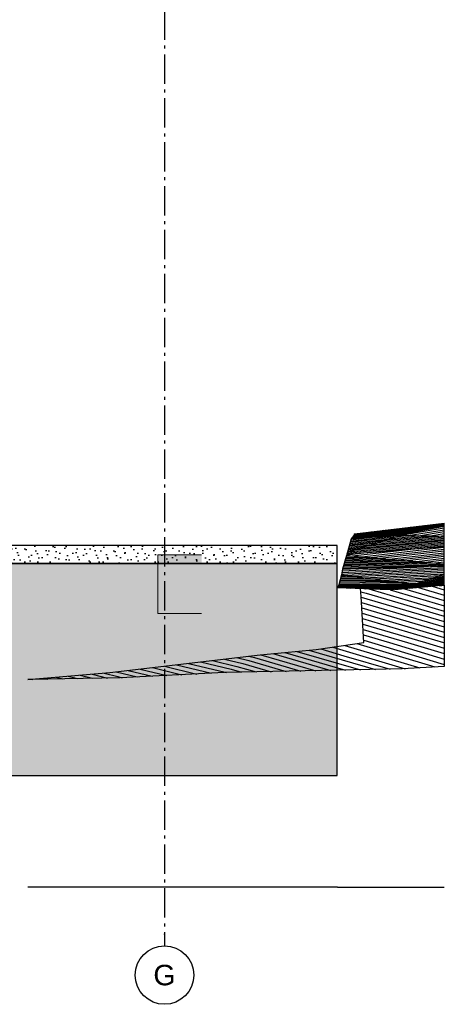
# Model space of a CAD drawing. Header units: millimetres. Extents: x 71327 to 340371, y 150071 to 223334.
# Tile 19 of 36: x 281959 to 289222, y 193152 to 209978. Entities that reach past the tile are written whole.
import ezdxf
from ezdxf.enums import TextEntityAlignment as Align

# ---------------------------------------------------------------- set-up
doc = ezdxf.new("R2010")
doc.units = ezdxf.units.MM
doc.header["$LTSCALE"] = 0.5
doc.header["$MEASUREMENT"] = 0
doc.linetypes.add('Akselinje', pattern=[1500, 1000, -200, 100, -200])
doc.linetypes.add('PLINE', pattern=[0])
for name, color, linetype in [('0(Nye konstruksjoner)', 7, 'Continuous'), ('711--_E__ Eksisterende terreng (Skravur)(Nye konstruksjoner)', 7, 'Continuous'), ('711--_E__ Eksisterende terreng(Nye konstruksjoner)', 7, 'Continuous'), ('762- Plasser (Parkeringsplasser_ lekeplasser_ balløkker mv) (Skravur)(Nye konstruksjoner)', 7, 'Continuous'), ('822- Modullinjer(Nye konstruksjoner)', 7, 'Continuous')]:
    doc.layers.add(name, color=color, linetype=linetype)
doc.layers.add('256- Faste himlinger og overflatebehandling(Nye konstruksjoner)', color=7, linetype='Continuous', lineweight=0)
doc.styles.add('GENERATED_STYLE_2', font='arial.ttf')

# ---------------------------------------------------------------- blocks, each defined once
blk = doc.blocks.new('Standard grid marker[5]_1', base_point=(284436, 222334))
at = {"layer": '822- Modullinjer(Nye konstruksjoner)', "linetype": 'Akselinje'}
for p, q in [((284436, 222134), (284436, 194352)), ((284436, 194352), (284436, 194152))]:
    blk.add_line(p, q, dxfattribs=at)
at = {"layer": '822- Modullinjer(Nye konstruksjoner)', "linetype": 'PLINE'}
blk.add_circle((284436, 193652), 500, dxfattribs=at)
at = {"layer": '822- Modullinjer(Nye konstruksjoner)', "linetype": 'Akselinje'}
blk.add_point((284436, 194352), dxfattribs=at)
blk.add_point((284436, 194352), dxfattribs=at)
at = {"layer": '822- Modullinjer(Nye konstruksjoner)', "style": 'GENERATED_STYLE_2'}
for tag, p in [('AC_MarkerText_1_0', (284436, 223009)), ('AC_MarkerText_1_1', (284436, 193827))]:
    blk.add_attdef(tag, text='', height=350, rotation=360, dxfattribs=at).set_placement(p, align=Align.TOP_CENTER)

msp = doc.modelspace()

# ---------------------------------------------------------------- hatches: boundary and pattern name
at = {"layer": '0(Nye konstruksjoner)', "linetype": 'Continuous'}
h = msp.add_hatch(dxfattribs=at)
h.set_pattern_fill('Naturstein_0001', color=256, style=0, pattern_type=2)
h.set_pattern_definition([(45, (86076.71, 123683.99), (-111.36932, 111.36932), [0, -105, 0, -157.5]), (110, (86426.71, 123683.99), (148.00159, 53.86817), [0, -77, 0, -133])])
h.paths.add_polyline_path([(280863.6, 200684), (287387, 200684), (287387, 200994), (280863.6, 200994)])
h = msp.add_hatch(dxfattribs=at)
h.set_pattern_fill('Jord_0001', color=256, style=0, pattern_type=2)
h.set_pattern_definition([(45, (86076.7, 123334), (-275.7716, 275.7716), []), (45, (85984.8, 123425.9), (-551.5433, 551.5433), []), (45, (85892.9, 123517.84), (-551.5433, 551.5433), []), (135, (85800.94, 123609.76), (91.92388, 91.92388), [390, -390])])
h.paths.add_polyline_path([(251893.4, 197061.7), (287387, 197061.7), (287387, 200684), (251893.4, 200684)])
at = {"layer": '711--_E__ Eksisterende terreng (Skravur)(Nye konstruksjoner)', "linetype": 'Continuous'}
h = msp.add_hatch(dxfattribs=at)
h.set_pattern_fill('Skrålinjer_3_0001', color=256, style=0, pattern_type=2)
h.set_pattern_definition([(10.629527, (86076.709, 164725.173), (127.2792172, 8.4420462), [])])
h.paths.add_polyline_path([(289221.6, 201339.8), (287681.2, 201187.1), (287673.7, 201165.6), (288478.7, 201164), (289221.6, 201321.4)])
h = msp.add_hatch(dxfattribs=at)
h.set_pattern_fill('Skrålinjer_3_0001', color=256, style=0, pattern_type=2)
h.set_pattern_definition([(10.699228, (86076.709, 164490.79), (127.2792172, 8.3825628), [])])
h.paths.add_polyline_path([(287682.8, 201191.6), (287681.2, 201187.1), (289221.6, 201339.8), (289221.6, 201375.3)])
h = msp.add_hatch(dxfattribs=at)
h.set_pattern_fill('Skrålinjer_3_0001', color=256, style=0, pattern_type=2)
h.set_pattern_definition([(11.1013927, (86076.709, 162451.702), (127.27921724, 14.9694054), [])])
h.paths.add_polyline_path([(288478.7, 201164), (288484.7, 201164), (289221.6, 201321.2), (289221.6, 201321.4)])
h = msp.add_hatch(dxfattribs=at)
h.set_pattern_fill('Skrålinjer_3_0001', color=256, style=0, pattern_type=2)
h.set_pattern_definition([(9.065283, (86076.71, 172022.636), (-127.2792172, 11.1257833), [])])
h.paths.add_polyline_path([(288484.7, 201164), (289221.6, 201148.8), (289221.6, 201321.2)])
h = msp.add_hatch(dxfattribs=at)
h.set_pattern_fill('Skrålinjer_3_0001', color=256, style=0, pattern_type=2)
h.set_pattern_definition([(5.92636, (86076.71, 182327.044), (-127.2792172, 8.445091), [])])
h.paths.add_polyline_path([(287563.7, 200877.7), (287555, 200844.3), (289221.6, 200977.8), (289221.6, 201148.5), (288461.7, 201164)])
h = msp.add_hatch(dxfattribs=at)
h.set_pattern_fill('Skrålinjer_3_0001', color=256, style=0, pattern_type=2)
h.set_pattern_definition([(6.85382, (86076.709, 178844.304), (-127.2792172, 4.7081634), [])])
h.paths.add_polyline_path([(287563.7, 200877.7), (288461.7, 201164), (287628.7, 201108.5)])
h = msp.add_hatch(dxfattribs=at)
h.set_pattern_fill('Skrålinjer_3_0001', color=256, style=0, pattern_type=2)
h.set_pattern_definition([(4.8224937, (86076.709, 184792.4126), (127.27921724, 3.7062599), [])])
h.paths.add_polyline_path([(287673.7, 201165.6), (287629.5, 201108.5), (288461.7, 201164), (288478.7, 201164)])
h = msp.add_hatch(dxfattribs=at)
h.set_pattern_fill('Skrålinjer_3_0001', color=256, style=0, pattern_type=2)
h.set_pattern_definition([(0.658071, (86076.709, 199401.171), (-127.27921724, 4.1405891), [])])
h.paths.add_polyline_path([(288461.7, 201164), (289221.6, 201148.5), (289221.6, 201148.8), (288484.7, 201164)])
h = msp.add_hatch(dxfattribs=at)
h.set_pattern_fill('Skrålinjer_3_0001', color=256, style=0, pattern_type=2)
h.set_pattern_definition([(6.509578, (86076.71, 181295.068), (-127.2792172, 16.5592402), [])])
h.paths.add_polyline_path([(287555, 200844.3), (287551.1, 200823.4), (289221.6, 200681.1), (289221.6, 200977.8)])
h = msp.add_hatch(dxfattribs=at)
h.set_pattern_fill('Skrålinjer_3_0001', color=256, style=0, pattern_type=2)
h.set_pattern_definition([(2.47134, (86076.709, 194356.769), (-127.2792172, 14.5250637), [])])
h.paths.add_polyline_path([(287483, 200586.6), (289221.6, 200632.5), (289221.6, 200681.1), (287551.1, 200823.4)])
h = msp.add_hatch(dxfattribs=at)
h.set_pattern_fill('Skrålinjer_3_0001', color=256, style=0, pattern_type=2)
h.set_pattern_definition([(2.819177, (86076.71, 194025.853), (-127.2792172, 21.0206906), [])])
h.paths.add_polyline_path([(287462.5, 200489.1), (288716.7, 200334), (289221.6, 200500.5), (289221.6, 200632.5), (287483, 200586.6)])
h = msp.add_hatch(dxfattribs=at)
h.set_pattern_fill('Skrålinjer_3_0001', color=256, style=0, pattern_type=2)
h.set_pattern_definition([(0.74275, (86076.71, 200607.462), (-127.2792172, 19.9133583), [])])
h.paths.add_polyline_path([(287462.5, 200489.1), (287416.5, 200318.5), (288716.7, 200334)])
h = msp.add_hatch(dxfattribs=at)
h.set_pattern_fill('Skrålinjer_3_0001', color=256, style=0, pattern_type=2)
h.set_pattern_definition([(8.4096755, (86076.709, 172756.317), (127.2792172, 1.1190612), [])])
h.paths.add_polyline_path([(289221.6, 200500.5), (288716.7, 200334), (289221.6, 200365.4)])
h = msp.add_hatch(dxfattribs=at)
h.set_pattern_fill('Skrålinjer_3_0001', color=256, style=0, pattern_type=2)
h.set_pattern_definition([(0.719246, (86076.709, 199515.18), (-127.27921724, 11.2271296), [])])
h.paths.add_polyline_path([(287416.5, 200318.5), (287395, 200270.9), (288296.8, 200236.8), (288716.7, 200334)])
h = msp.add_hatch(dxfattribs=at)
h.set_pattern_fill('Skrålinjer_3_0001', color=256, style=0, pattern_type=2)
h.set_pattern_definition([(346.290046, (86076.71, 243428), (127.279217, 54.388015), [])])
h.paths.add_polyline_path([(288004.6, 200247.8), (287788.2, 200256), (287797.2, 200122)])
h = msp.add_hatch(dxfattribs=at)
h.set_pattern_fill('Skrålinjer_3_0001', color=256, style=0, pattern_type=2)
h.set_pattern_definition([(343.5651, (86076.71, 253365.535), (127.279217, 53.020236), [])])
h.paths.add_polyline_path([(287797.2, 200122), (287847, 199334), (287846.6, 199334), (289221.6, 199334), (289221.6, 199973.3), (288412.6, 200244.8), (288296.8, 200236.8), (288004.6, 200247.8)])
h = msp.add_hatch(dxfattribs=at)
h.set_pattern_fill('Skrålinjer_3_0001', color=256, style=0, pattern_type=2)
h.set_pattern_definition([(5.687991, (86076.709, 181190.213), (127.27921724, 4.9493388), [])])
h.paths.add_polyline_path([(288296.8, 200236.8), (288508.9, 200251.4), (289221.6, 200324.6), (289221.6, 200365.4), (288716.7, 200334)])
h = msp.add_hatch(dxfattribs=at)
h.set_pattern_fill('Skrålinjer_3_0001', color=256, style=0, pattern_type=2)
h.set_pattern_definition([(343.56321, (86076.71, 253378.57), (127.279217, 52.93578), [])])
h.paths.add_polyline_path([(288412.6, 200244.8), (289221.6, 199973.3), (289221.6, 200312.9), (288508.9, 200251.4)])
h = msp.add_hatch(dxfattribs=at)
h.set_pattern_fill('Skrålinjer_3_0001', color=256, style=0, pattern_type=2)
h.set_pattern_definition([(5.77763, (86076.709, 180312.177), (127.27921724, 9.066810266), [])])
h.paths.add_polyline_path([(289221.6, 200324.6), (288508.9, 200251.4), (289221.6, 200312.9)])
h = msp.add_hatch(dxfattribs=at)
h.set_pattern_fill('Skrålinjer_3_0001', color=256, style=0, pattern_type=2)
h.set_pattern_definition([(343.293494, (86076.71, 254310.72), (127.279217, 53.947727), [])])
h.paths.add_polyline_path([(287031.4, 199213.8), (288503, 198882.3), (289221.6, 198926.7), (289221.6, 199334), (287846.6, 199334)])
h = msp.add_hatch(dxfattribs=at)
h.set_pattern_fill('Skrålinjer_3_0001', color=256, style=0, pattern_type=2)
h.set_pattern_definition([(346.445274, (86076.71, 243494.44), (127.279217, 43.33745), [])])
h.paths.add_polyline_path([(286073.9, 199124), (283502.8, 198819.3), (283679.7, 198731.4), (285460.3, 198819.9)])
h = msp.add_hatch(dxfattribs=at)
h.set_pattern_fill('Skrålinjer_3_0001', color=256, style=0, pattern_type=2)
h.set_pattern_definition([(343.862057, (86076.71, 252894.98), (127.279217, 42.044466), [])])
h.paths.add_polyline_path([(286073.9, 199124), (285460.3, 198819.9), (288503, 198882.3), (287031.4, 199213.8)])
h = msp.add_hatch(dxfattribs=at)
h.set_pattern_fill('Skrålinjer_3_0001', color=256, style=0, pattern_type=2)
h.set_pattern_definition([(345.647, (86076.71, 246584.1), (127.279217, 37.170148), [])])
h.paths.add_polyline_path([(282097.2, 198702.8), (283679.7, 198731.4), (283502.8, 198819.3)])
at = {"layer": '762- Plasser (Parkeringsplasser_ lekeplasser_ balløkker mv) (Skravur)(Nye konstruksjoner)', "linetype": 'Continuous'}
msp.add_hatch(color=256, dxfattribs=at).paths.add_polyline_path([(284321.6, 199831.4), (285071.6, 199831.4), (285071.6, 200831.4), (284321.6, 200831.4)])

# ---------------------------------------------------------------- linework, layer by layer
at = {"layer": '0(Nye konstruksjoner)', "linetype": 'PLINE', "flags": 128}
for points in [[(280863.6, 200684), (287387, 200684), (287387, 200994), (280863.6, 200994)], [(251893.4, 197061.7), (287387, 197061.7), (287387, 200684), (251893.4, 200684)]]:
    msp.add_lwpolyline(points, close=True, dxfattribs=at)
at = {"layer": '256- Faste himlinger og overflatebehandling(Nye konstruksjoner)', "linetype": 'PLINE'}
for p, q in [((284321.6, 200831.4), (284321.6, 199831.4)), ((285071.6, 200831.4), (284321.6, 200831.4)), ((285071.6, 199831.4), (284321.6, 199831.4))]:
    msp.add_line(p, q, dxfattribs=at)
at = {"layer": '711--_E__ Eksisterende terreng(Nye konstruksjoner)', "linetype": 'PLINE'}
for p, q in [((287682.8, 201191.6), (289221.6, 201375.3)), ((289221.6, 201339.8), (289221.6, 201375.3)), ((289221.6, 201321.4), (289221.6, 201339.8)), ((289221.6, 201321.2), (289221.6, 201321.4)), ((289221.6, 201148.8), (289221.6, 201321.2)), ((287563.7, 200877.7), (288461.7, 201164)), ((287628.7, 201108.5), (287563.7, 200877.7)), ((288461.7, 201164), (287628.7, 201108.5)), ((287673.7, 201165.6), (287629.5, 201108.5)), ((287681.2, 201187.1), (287673.7, 201165.6)), ((287682.8, 201191.6), (287681.2, 201187.1)), ((289221.6, 201148.5), (288461.7, 201164)), ((288461.7, 201164), (288484.7, 201164)), ((289221.6, 201148.8), (288484.7, 201164)), ((289221.6, 201148.5), (289221.6, 201148.8)), ((289221.6, 200977.8), (289221.6, 201148.5)), ((287555, 200844.3), (289221.6, 200977.8)), ((289221.6, 200681.1), (289221.6, 200977.8)), ((287551.1, 200823.4), (287483, 200586.6)), ((287555, 200844.3), (287551.1, 200823.4)), ((287551.1, 200823.4), (289221.6, 200681.1)), ((287563.7, 200877.7), (287555, 200844.3)), ((287483, 200586.6), (287462.5, 200489.1)), ((289221.6, 200632.5), (287483, 200586.6)), ((289221.6, 200632.5), (289221.6, 200681.1)), ((289221.6, 200500.5), (289221.6, 200632.5)), ((287462.5, 200489.1), (287416.5, 200318.5)), ((287462.5, 200489.1), (288716.7, 200334)), ((289221.6, 200500.5), (288716.7, 200334)), ((289221.6, 200365.4), (289221.6, 200500.5)), ((287416.5, 200318.5), (287395, 200270.9)), ((288716.7, 200334), (287416.5, 200318.5)), ((287797.2, 200122), (287788.2, 200256)), ((288716.7, 200334), (288296.8, 200236.8)), ((289221.6, 200324.6), (289221.6, 200365.4)), ((289221.6, 200312.9), (289221.6, 200324.6)), ((289221.6, 200312.9), (289221.6, 199973.3)), ((287847, 199334), (287797.2, 200122)), ((289221.6, 199973.3), (289221.6, 199334)), ((287031.4, 199213.8), (287846.6, 199334)), ((287846.6, 199334), (287847, 199334)), ((289221.6, 199334), (289221.6, 198926.7)), ((283502.8, 198819.3), (286073.9, 199124)), ((286073.9, 199124), (287031.4, 199213.8)), ((288503, 198882.3), (285460.3, 198819.9)), ((289221.6, 198926.7), (288503, 198882.3)), ((282097.2, 198702.8), (283502.8, 198819.3)), ((283679.7, 198731.4), (282097.2, 198702.8)), ((285460.3, 198819.9), (283679.7, 198731.4)), ((287395, 195152), (282097.2, 195152)), ((287395, 195152), (287847, 195152)), ((287395, 195152), (289221.6, 195152))]:
    msp.add_line(p, q, dxfattribs=at)
at = {"layer": '711--_E__ Eksisterende terreng(Nye konstruksjoner)', "linetype": 'PLINE', "flags": 128}
msp.add_lwpolyline([(289221.6, 200312.9), (288508.9, 200251.4), (288296.8, 200236.8), (287395, 200270.9)], dxfattribs=at)

# ---------------------------------------------------------------- block references
at = {"layer": '822- Modullinjer(Nye konstruksjoner)', "linetype": 'PLINE'}
ref = msp.add_blockref('Standard grid marker[5]_1', (284435.6, 222334), dxfattribs=at)
ref.add_attrib('AC_MarkerText_1_1', 'G', dxfattribs={"color": 7, "height": 350, "rotation": 360, "style": 'GENERATED_STYLE_2'}).set_placement((284435.6, 193827), align=Align.TOP_CENTER)

doc.saveas('drawing.dxf')
